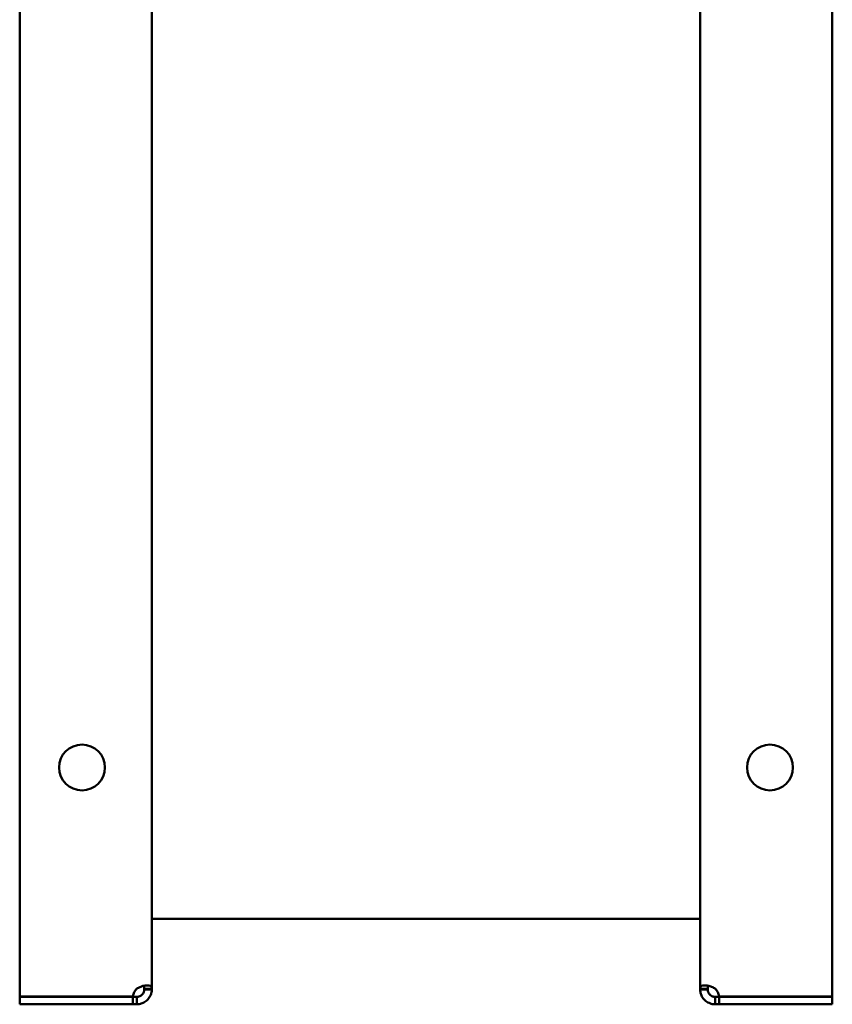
# Model space of a CAD drawing. Header units: millimetres. Extents: x 1101 to 1524, y 677 to 1180.
# Tile 1 of 5: x 1344 to 1507, y 677 to 874. Entities that reach past the tile are written whole.
import ezdxf

# ---------------------------------------------------------------- set-up
doc = ezdxf.new("R2010")
doc.units = ezdxf.units.MM
doc.header["$LTSCALE"] = 6.25
doc.layers.add('Widoczne (ISO)', color=7, linetype='Continuous', lineweight=50)

msp = doc.modelspace()

# ---------------------------------------------------------------- linework, layer by layer
at = {"layer": 'Widoczne (ISO)'}
for p, q in [((1343.65, 678.22), (1343.65, 1178.02)), ((1506.65, 1178.02), (1506.65, 678.22)), ((1370.15, 1176.49), (1370.15, 679.76)), ((1480.15, 679.76), (1480.15, 1176.49)), ((1370.15, 693.78), (1480.15, 693.78)), ((1368.65, 679.62), (1368.65, 679.76)), ((1368.65, 679.76), (1369.27, 679.76)), ((1369.27, 679.62), (1368.65, 679.62)), ((1369.27, 679.76), (1370.15, 679.76)), ((1370.15, 679.62), (1369.27, 679.62)), ((1370.15, 679.76), (1370.15, 679.62)), ((1480.15, 679.62), (1480.15, 679.76)), ((1480.15, 679.76), (1481.03, 679.76)), ((1481.03, 679.62), (1480.15, 679.62)), ((1481.03, 679.76), (1481.65, 679.76)), ((1481.65, 679.62), (1481.03, 679.62)), ((1481.65, 679.76), (1481.65, 679.62)), ((1343.65, 678.22), (1366.36, 678.22)), ((1343.65, 678.12), (1366.36, 678.12)), ((1343.65, 678.12), (1343.65, 676.62)), ((1366.36, 676.62), (1366.36, 678.12)), ((1366.36, 678.12), (1367.15, 678.12)), ((1367.15, 678.12), (1367.15, 677.5)), ((1367.15, 677.5), (1367.15, 676.62)), ((1483.15, 677.5), (1483.15, 678.12)), ((1483.15, 678.12), (1483.94, 678.12)), ((1483.15, 676.62), (1483.15, 677.5)), ((1483.94, 678.22), (1506.65, 678.22)), ((1483.94, 678.12), (1483.94, 676.62)), ((1506.65, 678.12), (1483.94, 678.12)), ((1506.65, 678.12), (1506.65, 676.62)), ((1343.65, 676.62), (1366.36, 676.62)), ((1367.15, 676.62), (1366.36, 676.62)), ((1483.94, 676.62), (1483.15, 676.62)), ((1483.94, 676.62), (1506.65, 676.62))]:
    msp.add_line(p, q, dxfattribs=at)
for centre in [(1356.15, 724.12), (1494.15, 724.12)]:
    msp.add_circle(centre, 4.6, dxfattribs=at)
for centre, start, end in [((1368.85, 677.93), 132.7331, 173.1896), ((1481.45, 677.93), 6.8104, 47.2669)]:
    msp.add_arc(centre, 2.5, start, end, dxfattribs=at)
for points, knots in [([(1367.15, 679.76), (1367.35, 679.9), (1367.55, 680), (1367.97, 680.18), (1368.18, 680.25), (1368.68, 680.38), (1368.96, 680.42), (1369.44, 680.43), (1369.64, 680.41), (1369.92, 680.3), (1370.01, 680.23), (1370.14, 680.01), (1370.15, 679.88), (1370.15, 679.76)], [-0.3252887, -0.3252887, -0.3252887, -0.3252887, -0.2803339, -0.2803339, -0.2370064, -0.2370064, -0.174198, -0.174198, -0.1114273, -0.1114273, -0.0618046, -0.0618046, 0, 0, 0, 0]), ([(1367.15, 678.12), (1367.19, 678.12), (1367.23, 678.13), (1367.32, 678.13), (1367.37, 678.14), (1367.48, 678.16), (1367.57, 678.18), (1367.74, 678.24), (1367.8, 678.27), (1367.96, 678.36), (1368.06, 678.42), (1368.24, 678.59), (1368.32, 678.68), (1368.46, 678.89), (1368.52, 679), (1368.58, 679.15), (1368.59, 679.2), (1368.62, 679.31), (1368.63, 679.37), (1368.64, 679.47), (1368.65, 679.5), (1368.65, 679.56), (1368.65, 679.6), (1368.65, 679.62)], [-0.2988626, -0.2988626, -0.2988626, -0.2988626, -0.2721954, -0.2721954, -0.2467697, -0.2467697, -0.2080157, -0.2080157, -0.1868791, -0.1868791, -0.1490715, -0.1490715, -0.1118186, -0.1118186, -0.0715882, -0.0715882, -0.0552542, -0.0552542, -0.0291547, -0.0291547, -0.0148363, -0.0148363, 0, 0, 0, 0]), ([(1370.15, 679.62), (1370.15, 679.42), (1370.13, 679.22), (1370.04, 678.8), (1369.98, 678.59), (1369.75, 678.1), (1369.57, 677.82), (1369.11, 677.33), (1368.85, 677.13), (1368.33, 676.86), (1368.1, 676.77), (1367.56, 676.64), (1367.32, 676.62), (1367.15, 676.62)], [0, 0, 0, 0, 0.0716493, 0.0716493, 0.140705, 0.140705, 0.2408095, 0.2408095, 0.340854, 0.340854, 0.419943, 0.419943, 0.5184476, 0.5184476, 0.5184476, 0.5184476]), ([(1368.65, 679.76), (1368.65, 679.82), (1368.65, 679.87), (1368.64, 679.97), (1368.64, 680.01), (1368.61, 680.12), (1368.59, 680.19), (1368.54, 680.28), (1368.52, 680.31), (1368.49, 680.33)], [0, 0, 0, 0, 0.02019304, 0.02019304, 0.03944596, 0.03944596, 0.06879142, 0.06879142, 0.08180894, 0.08180894, 0.08180894, 0.08180894]), ([(1480.15, 679.76), (1480.15, 679.9), (1480.17, 680), (1480.26, 680.18), (1480.32, 680.25), (1480.55, 680.38), (1480.73, 680.42), (1481.19, 680.43), (1481.45, 680.41), (1481.97, 680.3), (1482.2, 680.23), (1482.74, 680.01), (1482.98, 679.88), (1483.15, 679.76)], [0, 0, 0, 0, 0.0716493, 0.0716493, 0.140705, 0.140705, 0.2408095, 0.2408095, 0.340854, 0.340854, 0.419943, 0.419943, 0.5184476, 0.5184476, 0.5184476, 0.5184476]), ([(1483.15, 676.62), (1482.95, 676.62), (1482.75, 676.64), (1482.33, 676.73), (1482.12, 676.8), (1481.62, 677.02), (1481.34, 677.21), (1480.86, 677.66), (1480.66, 677.93), (1480.38, 678.44), (1480.29, 678.68), (1480.16, 679.21), (1480.15, 679.45), (1480.15, 679.62)], [-0.3252887, -0.3252887, -0.3252887, -0.3252887, -0.2803339, -0.2803339, -0.2370064, -0.2370064, -0.174198, -0.174198, -0.1114273, -0.1114273, -0.0618046, -0.0618046, 0, 0, 0, 0]), ([(1481.81, 680.33), (1481.78, 680.31), (1481.76, 680.28), (1481.72, 680.22), (1481.71, 680.19), (1481.68, 680.1), (1481.67, 680.05), (1481.66, 679.95), (1481.65, 679.92), (1481.65, 679.84), (1481.65, 679.8), (1481.65, 679.76)], [-0.09075074, -0.09075074, -0.09075074, -0.09075074, -0.07158825, -0.07158825, -0.05525416, -0.05525416, -0.02915473, -0.02915473, -0.01483631, -0.01483631, 0, 0, 0, 0]), ([(1481.65, 679.62), (1481.65, 679.58), (1481.65, 679.54), (1481.66, 679.45), (1481.66, 679.41), (1481.69, 679.29), (1481.71, 679.2), (1481.77, 679.04), (1481.79, 678.98), (1481.88, 678.82), (1481.95, 678.72), (1482.12, 678.53), (1482.21, 678.45), (1482.42, 678.31), (1482.53, 678.26), (1482.68, 678.2), (1482.72, 678.19), (1482.83, 678.16), (1482.9, 678.15), (1482.99, 678.13), (1483.03, 678.13), (1483.09, 678.13), (1483.12, 678.12), (1483.15, 678.12)], [0, 0, 0, 0, 0.020193, 0.020193, 0.039446, 0.039446, 0.0687914, 0.0687914, 0.0847965, 0.0847965, 0.1134253, 0.1134253, 0.1416341, 0.1416341, 0.1720975, 0.1720975, 0.1844661, 0.1844661, 0.2042292, 0.2042292, 0.2150714, 0.2150714, 0.2263058, 0.2263058, 0.2263058, 0.2263058])]:
    msp.add_open_spline(points, degree=3, knots=knots, dxfattribs=at)

doc.saveas('drawing.dxf')
